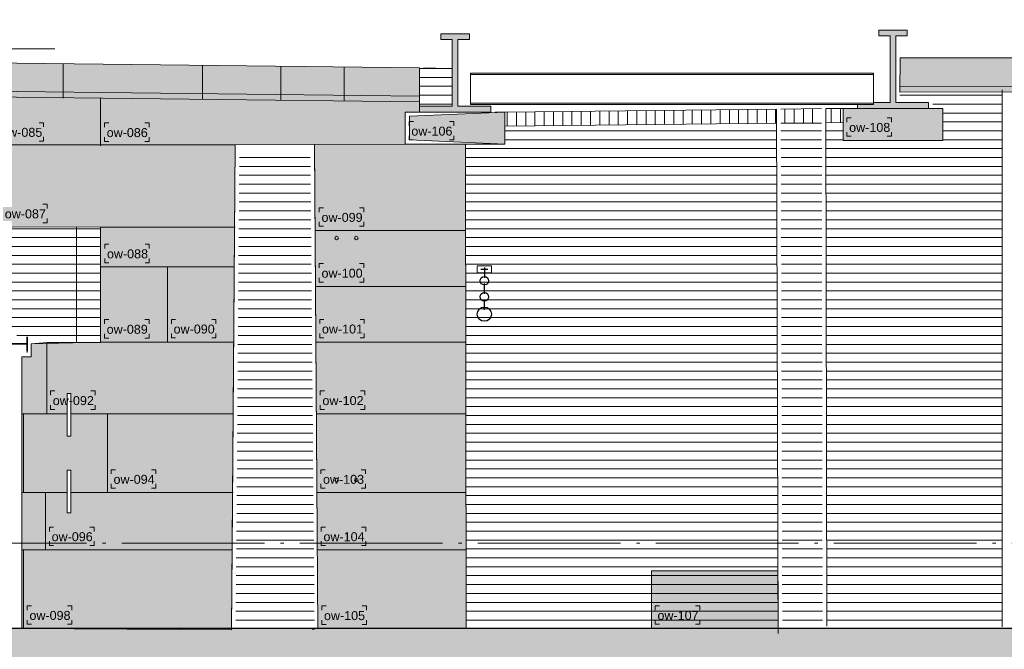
# Model space of a CAD drawing. Extents: x -294884 to 286267, y 0 to 1429765.
# Tile 111 of 178: x 6781 to 13696, y 704483 to 708906. Entities that reach past the tile are written whole.
import ezdxf

# ---------------------------------------------------------------- set-up
doc = ezdxf.new("R2010")
doc.units = 0
doc.header["$MEASUREMENT"] = 0
doc.linetypes.add('DASHDOT', pattern=[1250, 1000, -112.5, 25, -112.5])
doc.linetypes.add('DASHED', pattern=[200, 100, -100])
for name, color, linetype in [('A-0019-AFDEKVLAK', 1, 'Continuous'), ('A-0030-STRAMIEN', 1, 'Continuous'), ('A-0250-PROFIEL', 1, 'Continuous'), ('A-0306--', 1, 'Continuous'), ('A-0307-TEKST', 7, 'Continuous')]:
    doc.layers.add(name, color=color, linetype=linetype)
pattern_1 = [(180, (0, 0), (-8e-15, -62.5), [])]
pattern_2 = [(0, (0, 0), (0, 62.5), [])]
pattern_3 = [(90, (0, 0), (-65, 4e-15), [])]

# ---------------------------------------------------------------- blocks, each defined once
blk = doc.blocks.new('M-NIEUW_144')
at = {"linetype": 'Continuous', "lineweight": 5}
for color, points in [(7, [(163921.3, -2902.9), (164151.3, -2902.9), (164151.3, -2432.9), (164071.3, -2432.9), (164071.3, -2392.9), (164271.3, -2392.9), (164271.3, -2432.9), (164191.3, -2432.9), (164191.3, -2902.9), (164421.3, -2902.9), (164421.3, -2942.9), (163921.3, -2942.9)]), (7, [(166996.2, -2877.1), (167226.2, -2877.1), (167226.2, -2407.1), (167146.2, -2407.1), (167146.2, -2367.1), (167346.2, -2367.1), (167346.2, -2407.1), (167266.2, -2407.1), (167266.2, -2877.1), (167496.2, -2877.1), (167496.2, -2917.1), (166996.2, -2917.1)]), (8, [(167295, -2802.5), (167296.2, -2562.5), (171172.2, -2562.1), (171170.9, -2802.1)]), (8, [(164521.3, -2942.9), (164521.3, -3169.3), (163851.3, -3139.3), (163851.3, -2972.9)]), (8, [(165550, -6571.6), (165550, -6165.8), (166438.5, -6165.8), (166440, -6571.6)]), (111, [(127081.7, -6571.6), (181581.7, -6571.6), (181581.7, -9178.8), (180446.7, -9201.6), (179741, -9211.6), (179035.4, -9261.6), (178329.7, -9261.6), (176542.9, -8651.6), (175727.8, -8513), (175131.6, -8421.6), (174426, -8231.6), (173720.3, -8161.6), (173014.7, -8181.6), (171227.9, -8511.6), (170522.2, -8571.6), (169816.6, -8571.6), (169110.9, -8541.6), (168405.2, -8501.6), (167699.6, -8461.6), (165912.8, -8441.6), (164501.5, -8451.6), (163795.9, -8481.6), (163090.2, -8481.6), (161678.9, -8511.6), (159892.1, -8361.6), (158480.8, -8331.6), (157775.2, -8321.6), (157069.5, -8301.6), (155658.2, -8291.6), (153871.4, -8261.6), (153165.8, -8261.6), (152460.1, -8251.6), (151754.4, -8241.6), (151048.8, -8241.6), (149262, -8241.6), (147850.7, -8301.6), (147145.1, -8311.6), (146439.4, -8321.6), (145028.1, -8351.6), (142426.5, -8497.8), (141830, -8461.6), (141124.3, -8551.6), (137926.2, -8751.6), (136514.9, -8791.6), (135809.3, -8851.6), (133692.3, -9021.6), (131199.9, -8851.6), (130494.2, -8791.6), (127479.3, -8484.9), (127081.7, -8464.3)])]:
    blk.add_hatch(color=color, dxfattribs=at).paths.add_polyline_path(points, flags=0)
h = blk.add_hatch(dxfattribs=at)
h.set_pattern_fill('@AVMWH2', color=251, style=0, pattern_type=0)
h.set_pattern_definition(pattern_2)
h.paths.add_polyline_path([(163921.3, -2831.6), (163921.3, -2942.9), (163921.3, -2902.9), (164151.3, -2902.9), (164151.3, -2636.9), (163921.3, -2632.9), (163921.3, -2713)], flags=0)
h = blk.add_hatch(dxfattribs=at)
h.set_pattern_fill('@AVMWH2', color=251, style=0, pattern_type=0)
h.set_pattern_definition(pattern_2)
h.paths.add_polyline_path([(167295, -2802.5), (167296.2, -2877.1), (167526.2, -2877.1), (167526.2, -2917.1), (167596.2, -2917.1), (167596.2, -3143.5), (166896.2, -3143.5), (166896.2, -3017.1), (164521.3, -3042.9), (164521.3, -3169.3), (164244.2, -3169.3), (164249.3, -6571.6), (166440, -6571.6), (166429.4, -3022.2), (166774.9, -3022.2), (166781.1, -6555.8), (166781.1, -6571.6), (168014.2, -6571.6), (168014.2, -2786)], flags=0)
h = blk.add_hatch(dxfattribs=at)
h.set_pattern_fill('@AVMWH2', color=251, style=0, pattern_type=0)
h.set_pattern_definition(pattern_2)
h.paths.add_polyline_path([(166469.8, -6518), (166459.3, -3052.4), (166745.2, -3048.8), (166751.1, -6536.5)], flags=0)
h = blk.add_hatch(dxfattribs=at)
h.set_pattern_fill('@AVMWH2', color=251, style=0, pattern_type=0)
h.set_pattern_definition(pattern_1)
h.paths.add_polyline_path([(163183.6, -6576.6), (162631.2, -6523.2), (162656.8, -3202.3), (163153.7, -3200.2)], flags=0)
h = blk.add_hatch(dxfattribs=at)
h.set_pattern_fill('@AVMWH2', color=251, style=0, pattern_type=0)
h.set_pattern_definition(pattern_1)
h.paths.add_polyline_path([(161681.8, -4561.6), (160667.8, -4476.8), (160667.8, -3763), (160966.2, -3750.6), (161681.8, -3751.4)], flags=0)
at = {"color": 1, "linetype": 'Continuous', "lineweight": 13}
for points in [[(163921.3, -2942.9), (164421.3, -2942.9), (164421.3, -2902.9), (164191.3, -2902.9), (164191.3, -2432.9), (164271.3, -2432.9), (164271.3, -2392.9), (164071.3, -2392.9), (164071.3, -2432.9), (164151.3, -2432.9), (164151.3, -2902.9), (163921.3, -2902.9)], [(166996.2, -2917.1), (167496.2, -2917.1), (167496.2, -2877.1), (167266.2, -2877.1), (167266.2, -2407.1), (167346.2, -2407.1), (167346.2, -2367.1), (167146.2, -2367.1), (167146.2, -2407.1), (167226.2, -2407.1), (167226.2, -2877.1), (166996.2, -2877.1)], [(164326.5, -4073), (164426.5, -4073), (164426.5, -4023), (164326.5, -4023)], [(165550, -6571.6), (166440, -6571.6), (166438.5, -6165.8), (165550, -6165.8)]]:
    blk.add_lwpolyline(points, close=True, dxfattribs=at)
at = {"color": 7, "linetype": 'Continuous', "lineweight": 18}
for points in [[(163921.3, -2632.9), (160685.8, -2594.3)], [(171172.2, -2562.1), (167296.2, -2562.5)], [(163921.3, -2871.8), (163921.3, -2632.9)], [(171171.2, -2762.1), (167295.2, -2762.5)], [(163921.3, -2831.6), (160683.4, -2793)], [(168014.2, -2786), (168014.2, -6559.8)], [(163921.3, -2942.9), (163821.3, -2942.9), (163821.3, -3169.3), (164244.2, -3169.3), (164249.3, -6564.6)], [(163183.5, -3170.1), (162627, -3172.4), (162600.9, -6580.7)], [(162627, -3172.4), (162600.9, -6580.7)], [(163207.8, -6573), (163183.5, -3170.1), (162627, -3172.4)], [(164244.2, -3169.3), (164249.3, -6571.6)], [(163207.8, -6573), (163183.6, -3184.7)], [(160966.2, -3750.6), (161681.8, -3751.4), (161681.8, -4561.6), (161306.3, -4561.6), (161194.6, -4572.4)], [(161681.8, -3751.4), (160966.2, -3750.6)], [(161165.1, -4532.6), (161165.1, -4632.6)]]:
    blk.add_lwpolyline(points, dxfattribs=at)
at = {"color": 1, "linetype": 'Continuous', "lineweight": 13}
for points in [[(161418.7, -2605.7), (161418.7, -2844.5)], [(162397.1, -2615.4), (162397.1, -2854.1)], [(162946.9, -2622.1), (162946.9, -2860.9)], [(163392.5, -2627.6), (163392.5, -2866.4)], [(163951.3, -2632.9), (164121.3, -2636.9)], [(163921.3, -2871.8), (160682.9, -2833)], [(171170.9, -2802.1), (167295, -2802.5)], [(164451.3, -2942.9), (164521.3, -2942.9), (164521.3, -3169.3), (163821.3, -3169.3), (163821.3, -2942.9), (163891.3, -2942.9)], [(166429.4, -3022.2), (164521.3, -3042.9)], [(166744.9, -3020.3), (166459.3, -3020.3)], [(166896.2, -3017.1), (166775.1, -3018.5)], [(161511.8, -3751.4), (161511.8, -4561.6)]]:
    blk.add_lwpolyline(points, dxfattribs=at)
at = {"color": 8, "linetype": 'Continuous', "lineweight": 13}
for points in [[(171170.9, -2802.1), (171172.2, -2562.1), (167296.2, -2562.5), (167295, -2802.5)], [(164521.3, -2942.9), (164521.3, -3169.3), (163851.3, -3139.3), (163851.3, -2972.9)], [(166440, -6571.6), (166438.5, -6165.8), (165550, -6165.8), (165550, -6571.6)]]:
    blk.add_lwpolyline(points, close=True, dxfattribs=at)
at = {"color": 8, "linetype": 'Continuous', "lineweight": 5}
for points in [[(161681.8, -3179.9), (161681.8, -2845.3)], [(162627, -3172.4), (160968.9, -3172.4)], [(164244.2, -3169.3), (163183.5, -3170.1)], [(162626.2, -3751.4), (161681.8, -3751.4)], [(164245, -3775.5), (163190.6, -3775.5)], [(162620.1, -4031), (161683.6, -4031.6)], [(162151.8, -4031.3), (162151.8, -4559.9)], [(164242.8, -4167.5), (163190.6, -4167.5)], [(161303, -5062.6), (161303, -4562.6)], [(162620.3, -4559.6), (161681.8, -4559.6)], [(164241.1, -4559.6), (163193.4, -4559.6)], [(162612.6, -5062.6), (161128.2, -5062.6)], [(161139.3, -5615.6), (161139.3, -5062.6)], [(161730, -5062.6), (161730, -5615.6)], [(164247.1, -5062.6), (163197, -5062.6)], [(162612.6, -5615.6), (161128.2, -5615.6)], [(161295.2, -6018.6), (161295.2, -5615.6)], [(164247.9, -5615.6), (163201, -5615.6)], [(162604.7, -6018.6), (161128.2, -6018.6)], [(161139.3, -6018.6), (161139.3, -6571.6)], [(164248.6, -6018.6), (163204.2, -6018.6)]]:
    blk.add_lwpolyline(points, dxfattribs=at)
at = {"color": 5, "linetype": 'Continuous', "lineweight": 25}
for points in [[(164351.5, -4048), (164401.5, -4048)], [(164376.5, -4035.5), (164376.5, -4108)], [(164376.5, -4220.5), (164376.5, -4148)], [(164376.5, -4333), (164376.5, -4260.5)], [(181581.7, -6571.6), (127081.7, -6571.6)]]:
    blk.add_lwpolyline(points, dxfattribs=at)
at = {"color": 4, "linetype": 'Continuous', "lineweight": 35}
for points in [[(161164.6, -4522.4), (161164.6, -4622.4)], [(160648.3, -4572.4), (161164.6, -4572.4)]]:
    blk.add_lwpolyline(points, dxfattribs=at)
at = {"color": 111, "linetype": 'Continuous', "lineweight": 13}
blk.add_lwpolyline([(127081.7, -6571.6), (181581.7, -6571.6)], dxfattribs=at)
at = {"color": 1, "linetype": 'Continuous', "lineweight": 13}
for centre in [(163339, -3828.1), (163477.4, -3828.1), (163339, -5528.1), (163477.4, -5528.1)]:
    blk.add_circle(centre, 12.5, dxfattribs=at)
at = {"color": 5, "linetype": 'Continuous', "lineweight": 25}
for centre, radius in [((164376.5, -4128), 30), ((164376.5, -4240.5), 30), ((164376.5, -4363), 50)]:
    blk.add_circle(centre, radius, dxfattribs=at)
at = {"layer": 'A-0030-STRAMIEN', "color": 1, "linetype": 'Continuous', "lineweight": 13}
blk.add_lwpolyline([(160408.9, -2294.3), (160408.9, -2594.3), (160258.9, -2499.3), (161358.9, -2499.3)], dxfattribs=at)
at = {"layer": 'A-0030-STRAMIEN', "color": 1, "linetype": 'DASHDOT', "lineweight": 13}
blk.add_lwpolyline([(181581.7, -5971.6), (127081.7, -5971.6)], dxfattribs=at)
at = {"layer": 'A-0306--', "color": 1, "linetype": 'Continuous', "lineweight": 13}
for points in [[(161250.9, -3018), (161280.9, -3018), (161280.9, -3048)], [(161738.4, -3019.9), (161708.4, -3019.9), (161708.4, -3049.9)], [(161991.8, -3019.9), (162021.8, -3019.9), (162021.8, -3049.9)], [(163878, -3009.3), (163848, -3009.3), (163848, -3039.3)], [(164131.3, -3009.3), (164161.3, -3009.3), (164161.3, -3039.3)], [(166952.9, -2983.5), (166922.9, -2983.5), (166922.9, -3013.5)], [(167206.2, -2983.5), (167236.2, -2983.5), (167236.2, -3013.5)], [(163878, -3139.3), (163848, -3139.3), (163848, -3109.3)], [(164131.3, -3139.3), (164161.3, -3139.3), (164161.3, -3109.3)], [(166952.9, -3113.5), (166922.9, -3113.5), (166922.9, -3083.5)], [(167206.2, -3113.5), (167236.2, -3113.5), (167236.2, -3083.5)], [(161250.9, -3148), (161280.9, -3148), (161280.9, -3118)], [(161738.4, -3149.9), (161708.4, -3149.9), (161708.4, -3119.9)], [(161991.8, -3149.9), (162021.8, -3149.9), (162021.8, -3119.9)], [(161276.2, -3590.6), (161306.2, -3590.6), (161306.2, -3620.6)], [(163247.2, -3615.5), (163217.2, -3615.5), (163217.2, -3645.5)], [(163500.6, -3615.5), (163530.6, -3615.5), (163530.6, -3645.5)], [(161276.2, -3720.6), (161306.2, -3720.6), (161306.2, -3690.6)], [(163247.2, -3745.5), (163217.2, -3745.5), (163217.2, -3715.5)], [(163500.6, -3745.5), (163530.6, -3745.5), (163530.6, -3715.5)], [(161740.3, -3871.6), (161710.3, -3871.6), (161710.3, -3901.6)], [(161993.6, -3871.6), (162023.6, -3871.6), (162023.6, -3901.6)], [(161740.3, -4001.6), (161710.3, -4001.6), (161710.3, -3971.6)], [(161993.6, -4001.6), (162023.6, -4001.6), (162023.6, -3971.6)], [(163247.3, -4007.5), (163217.3, -4007.5), (163217.3, -4037.5)], [(163500.6, -4007.5), (163530.6, -4007.5), (163530.6, -4037.5)], [(163247.3, -4137.5), (163217.3, -4137.5), (163217.3, -4107.5)], [(163500.6, -4137.5), (163530.6, -4137.5), (163530.6, -4107.5)], [(161738.4, -4401.6), (161708.4, -4401.6), (161708.4, -4431.6)], [(161991.8, -4401.6), (162021.8, -4401.6), (162021.8, -4431.6)], [(162208.5, -4399.9), (162178.5, -4399.9), (162178.5, -4429.9)], [(162461.8, -4399.9), (162491.8, -4399.9), (162491.8, -4429.9)], [(163250.1, -4399.6), (163220.1, -4399.6), (163220.1, -4429.6)], [(163503.4, -4399.6), (163533.4, -4399.6), (163533.4, -4429.6)], [(161738.4, -4531.6), (161708.4, -4531.6), (161708.4, -4501.6)], [(161991.8, -4531.6), (162021.8, -4531.6), (162021.8, -4501.6)], [(162208.5, -4529.9), (162178.5, -4529.9), (162178.5, -4499.9)], [(162461.8, -4529.9), (162491.8, -4529.9), (162491.8, -4499.9)], [(163250.1, -4529.6), (163220.1, -4529.6), (163220.1, -4499.6)], [(163503.4, -4529.6), (163533.4, -4529.6), (163533.4, -4499.6)], [(161359.7, -4902.6), (161329.7, -4902.6), (161329.7, -4932.6)], [(161613, -4902.6), (161643, -4902.6), (161643, -4932.6)], [(163253.7, -4902.6), (163223.7, -4902.6), (163223.7, -4932.6)], [(163507, -4902.6), (163537, -4902.6), (163537, -4932.6)], [(161359.7, -5032.6), (161329.7, -5032.6), (161329.7, -5002.6)], [(161613, -5032.6), (161643, -5032.6), (161643, -5002.6)], [(163253.7, -5032.6), (163223.7, -5032.6), (163223.7, -5002.6)], [(163507, -5032.6), (163537, -5032.6), (163537, -5002.6)], [(161786.7, -5455.6), (161756.7, -5455.6), (161756.7, -5485.6)], [(162040, -5455.6), (162070, -5455.6), (162070, -5485.6)], [(163257.7, -5455.6), (163227.7, -5455.6), (163227.7, -5485.6)], [(163511, -5455.6), (163541, -5455.6), (163541, -5485.6)], [(161786.7, -5585.6), (161756.7, -5585.6), (161756.7, -5555.6)], [(162040, -5585.6), (162070, -5585.6), (162070, -5555.6)], [(163257.7, -5585.6), (163227.7, -5585.6), (163227.7, -5555.6)], [(163511, -5585.6), (163541, -5585.6), (163541, -5555.6)], [(161351.8, -5858.6), (161321.8, -5858.6), (161321.8, -5888.6)], [(161605.2, -5858.6), (161635.2, -5858.6), (161635.2, -5888.6)], [(163260.9, -5858.6), (163230.9, -5858.6), (163230.9, -5888.6)], [(163514.2, -5858.6), (163544.2, -5858.6), (163544.2, -5888.6)], [(161351.8, -5988.6), (161321.8, -5988.6), (161321.8, -5958.6)], [(161605.2, -5988.6), (161635.2, -5988.6), (161635.2, -5958.6)], [(163260.9, -5988.6), (163230.9, -5988.6), (163230.9, -5958.6)], [(163514.2, -5988.6), (163544.2, -5988.6), (163544.2, -5958.6)], [(161196, -6411.6), (161166, -6411.6), (161166, -6441.6)], [(161449.3, -6411.6), (161479.3, -6411.6), (161479.3, -6441.6)], [(163264.5, -6413), (163234.5, -6413), (163234.5, -6443)], [(163517.8, -6413), (163547.8, -6413), (163547.8, -6443)], [(165606.7, -6411.6), (165576.7, -6411.6), (165576.7, -6441.6)], [(165860, -6411.6), (165890, -6411.6), (165890, -6441.6)], [(161196, -6541.6), (161166, -6541.6), (161166, -6511.6)], [(161449.3, -6541.6), (161479.3, -6541.6), (161479.3, -6511.6)], [(163264.5, -6543), (163234.5, -6543), (163234.5, -6513)], [(163517.8, -6543), (163547.8, -6543), (163547.8, -6513)], [(165606.7, -6541.6), (165576.7, -6541.6), (165576.7, -6511.6)], [(165860, -6541.6), (165890, -6541.6), (165890, -6511.6)]]:
    blk.add_lwpolyline(points, dxfattribs=at)
at = {"layer": 'A-0307-TEKST', "color": 7, "linetype": 'Continuous', "char_height": 63, "attachment_point": 7, "line_spacing_factor": 1.333333}
for s, insert in [('{\\fArial|b0|i0|c12|p0;ow-108}', (166938.6, -3083.5)), ('{\\fArial|b0|i0|c12|p0;ow-085}', (160983.2, -3118)), ('{\\fArial|b0|i0|c12|p0;ow-086}', (161724.1, -3119.9)), ('{\\fArial|b0|i0|c12|p0;ow-106}', (163863.7, -3109.3)), ('{\\fArial|b0|i0|c12|p0;ow-087}', (161008.6, -3690.6)), ('{\\fArial|b0|i0|c12|p0;ow-099}', (163232.9, -3715.5)), ('{\\fArial|b0|i0|c12|p0;ow-088}', (161726, -3971.6)), ('{\\fArial|b0|i0|c12|p0;ow-100}', (163233, -4107.5)), ('{\\fArial|b0|i0|c12|p0;ow-089}', (161724.1, -4501.6)), ('{\\fArial|b0|i0|c12|p0;ow-090}', (162194.2, -4499.9)), ('{\\fArial|b0|i0|c12|p0;ow-101}', (163235.8, -4499.6)), ('{\\fArial|b0|i0|c12|p0;ow-102}', (163239.4, -5002.6)), ('{\\fArial|b0|i0|c12|p0;ow-094}', (161772.3, -5555.6)), ('{\\fArial|b0|i0|c12|p0;ow-103}', (163243.3, -5555.6)), ('{\\fArial|b0|i0|c12|p0;ow-096}', (161337.5, -5958.6)), ('{\\fArial|b0|i0|c12|p0;ow-104}', (163246.6, -5958.6)), ('{\\fArial|b0|i0|c12|p0;ow-098}', (161181.7, -6511.6)), ('{\\fArial|b0|i0|c12|p0;ow-105}', (163250.2, -6513)), ('{\\fArial|b0|i0|c12|p0;ow-107}', (165592.3, -6511.6))]:
    blk.add_mtext(s, dxfattribs=dict(at, insert=insert))
at = {"linetype": 'Continuous'}
blk.add_wipeout([(164279.3, -2889.8), (164279.3, -2880.6), (167108.6, -2880.6), (167108.6, -2889.8)], dxfattribs=at).dxf.layer = 'A-0250-PROFIEL'
at = {"linetype": 'Continuous', "lineweight": 5}
h = blk.add_hatch(dxfattribs=at)
h.set_pattern_fill('@AVMWV', color=8, style=0, pattern_type=0)
h.set_pattern_definition(pattern_3)
h.paths.add_polyline_path([(164521.3, -2942.9), (166429.2, -2922.8), (166429.2, -3022.8), (164521.3, -3042.9)], flags=0)
h = blk.add_hatch(dxfattribs=at)
h.set_pattern_fill('@AVMWV', color=8, style=0, pattern_type=0)
h.set_pattern_definition(pattern_3)
h.paths.add_polyline_path([(166459.3, -3020.3), (166744.9, -3020.3), (166745.1, -2918.8), (166459.2, -2921.9)], flags=0)
h = blk.add_hatch(dxfattribs=at)
h.set_pattern_fill('@AVMWV', color=8, style=0, pattern_type=0)
h.set_pattern_definition(pattern_3)
h.paths.add_polyline_path([(166775.1, -3018.5), (166896.2, -3017.1), (166896.2, -2917.1), (166775, -2918.5)], flags=0)
blk.add_hatch(color=8, dxfattribs=at).paths.add_polyline_path([(167596.2, -2917.1), (167596.2, -3143.5), (166896.2, -3143.5), (166896.2, -2917.1)], flags=0)
at = {"color": 1, "linetype": 'Continuous', "lineweight": 13}
for points in [[(164521.3, -2942.9), (166426.5, -2922.2)], [(166459.2, -2921.9), (166745.1, -2918.8)], [(166776.5, -2919), (166896.2, -2917.1)], [(167526.2, -2917.1), (167596.2, -2917.1), (167596.2, -3143.5), (166896.2, -3143.5), (166896.2, -2917.1), (166966.2, -2917.1)]]:
    blk.add_lwpolyline(points, dxfattribs=at)
at = {"color": 7, "linetype": 'Continuous', "lineweight": 18}
for points in [[(166429.1, -2922.2), (166440.2, -6605.3)], [(166781.1, -6555.8), (166775, -2918.5)]]:
    blk.add_lwpolyline(points, dxfattribs=at)
at = {"color": 8, "linetype": 'Continuous', "lineweight": 13}
blk.add_lwpolyline([(167596.2, -2917.1), (167596.2, -3143.5), (166896.2, -3143.5), (166896.2, -2917.1)], close=True, dxfattribs=at)
at = {"layer": 'A-0250-PROFIEL', "color": 7, "linetype": 'Continuous', "lineweight": 18}
blk.add_lwpolyline([(167108.6, -2889.8), (167108.6, -2880.6), (164279.3, -2880.6), (164279.3, -2889.8)], close=True, dxfattribs=at)
at = {"linetype": 'Continuous'}
blk.add_wipeout([(167108.6, -2678.9), (167108.6, -2880.6), (164279.3, -2880.6), (164279.3, -2678.9)], dxfattribs=at).dxf.layer = 'A-0250-PROFIEL'
at = {"layer": 'A-0250-PROFIEL', "color": 7, "linetype": 'Continuous', "lineweight": 18}
blk.add_lwpolyline([(167108.6, -2678.9), (167108.6, -2880.6), (164279.3, -2880.6), (164279.3, -2678.9)], close=True, dxfattribs=at)
at = {"layer": 'A-0250-PROFIEL', "color": 7, "linetype": 'DASHED', "lineweight": 18}
blk.add_lwpolyline([(167108.6, -2889.8), (167108.6, -2880.6), (164279.3, -2880.6), (164279.3, -2889.8)], close=True, dxfattribs=at)
at = {"linetype": 'Continuous'}
blk.add_wipeout([(164279.3, -2678.9), (164279.3, -2669.8), (167108.6, -2669.8), (167108.6, -2678.9)], dxfattribs=at).dxf.layer = 'A-0250-PROFIEL'
at = {"linetype": 'Continuous', "lineweight": 5}
blk.add_hatch(color=8, dxfattribs=at).paths.add_polyline_path([(161128.2, -4663), (161194.6, -4663), (161194.6, -4572.4), (161681.8, -4559.6), (161681.8, -3751.4), (160966.2, -3750.6), (160940.9, -3178), (160940.9, -2836.2), (160682.9, -2833), (160685.8, -2594.3), (163921.3, -2632.9), (163921.3, -2942.9), (163821.3, -2942.9), (163821.3, -3169.3), (164244.2, -3169.3), (164249.3, -6571.6), (163207.8, -6573), (163183.5, -3170.1), (162627, -3172.4), (162604.7, -6018.6), (162600.9, -6580.7), (161128.2, -6571.6)], flags=0)
at = {"color": 8, "linetype": 'Continuous', "lineweight": 13}
blk.add_lwpolyline([(161128.2, -6571.6), (162600.9, -6580.7), (162604.7, -6018.6), (162627, -3172.4), (163183.5, -3170.1), (163207.8, -6573), (164249.3, -6571.6), (164244.2, -3169.3), (163821.3, -3169.3), (163821.3, -2942.9), (163921.3, -2942.9), (163921.3, -2632.9), (160685.8, -2594.3), (160682.9, -2833), (160940.9, -2836.2), (160940.9, -3178), (160966.2, -3750.6), (161681.8, -3751.4), (161681.8, -4559.6), (161194.6, -4572.4), (161194.6, -4663), (161128.2, -4663)], close=True, dxfattribs=at)
at = {"layer": 'A-0250-PROFIEL', "color": 7, "linetype": 'Continuous', "lineweight": 18}
blk.add_lwpolyline([(167108.6, -2678.9), (167108.6, -2669.8), (164279.3, -2669.8), (164279.3, -2678.9)], close=True, dxfattribs=at)
at = {"layer": 'A-0250-PROFIEL', "color": 7, "linetype": 'DASHED', "lineweight": 18}
for points in [[(167108.6, -2678.9), (167108.6, -2669.8), (164279.3, -2669.8), (164279.3, -2678.9)], [(167108.6, -2678.9), (167108.6, -2880.6), (164279.3, -2880.6), (164279.3, -2678.9)]]:
    blk.add_lwpolyline(points, close=True, dxfattribs=at)
at = {"linetype": 'Continuous'}
for points in [[(161447.3, -5220.9), (161447.3, -4920.9), (161472.3, -4920.9), (161472.3, -5220.9)], [(161447.3, -5759.7), (161447.3, -5459.7), (161472.3, -5459.7), (161472.3, -5759.7)]]:
    blk.add_wipeout(points, dxfattribs=at).dxf.layer = 'A-0019-AFDEKVLAK'
at = {"color": 1, "linetype": 'Continuous', "lineweight": 13}
for points in [[(161447.3, -5220.9), (161447.3, -4920.9), (161472.3, -4920.9), (161472.3, -5220.9)], [(161447.3, -5759.7), (161447.3, -5459.7), (161472.3, -5459.7), (161472.3, -5759.7)]]:
    blk.add_lwpolyline(points, close=True, dxfattribs=at)
at = {"layer": 'A-0307-TEKST', "color": 7, "linetype": 'Continuous', "insert": (161345.4, -5002.6), "char_height": 63, "attachment_point": 7, "line_spacing_factor": 1.333333}
blk.add_mtext('{\\fArial|b0|i0|c12|p0;ow-092}', dxfattribs=at)

msp = doc.modelspace()

# ---------------------------------------------------------------- block references
msp.add_blockref('M-NIEUW_144', (-154332, 711200))

doc.saveas('drawing.dxf')
